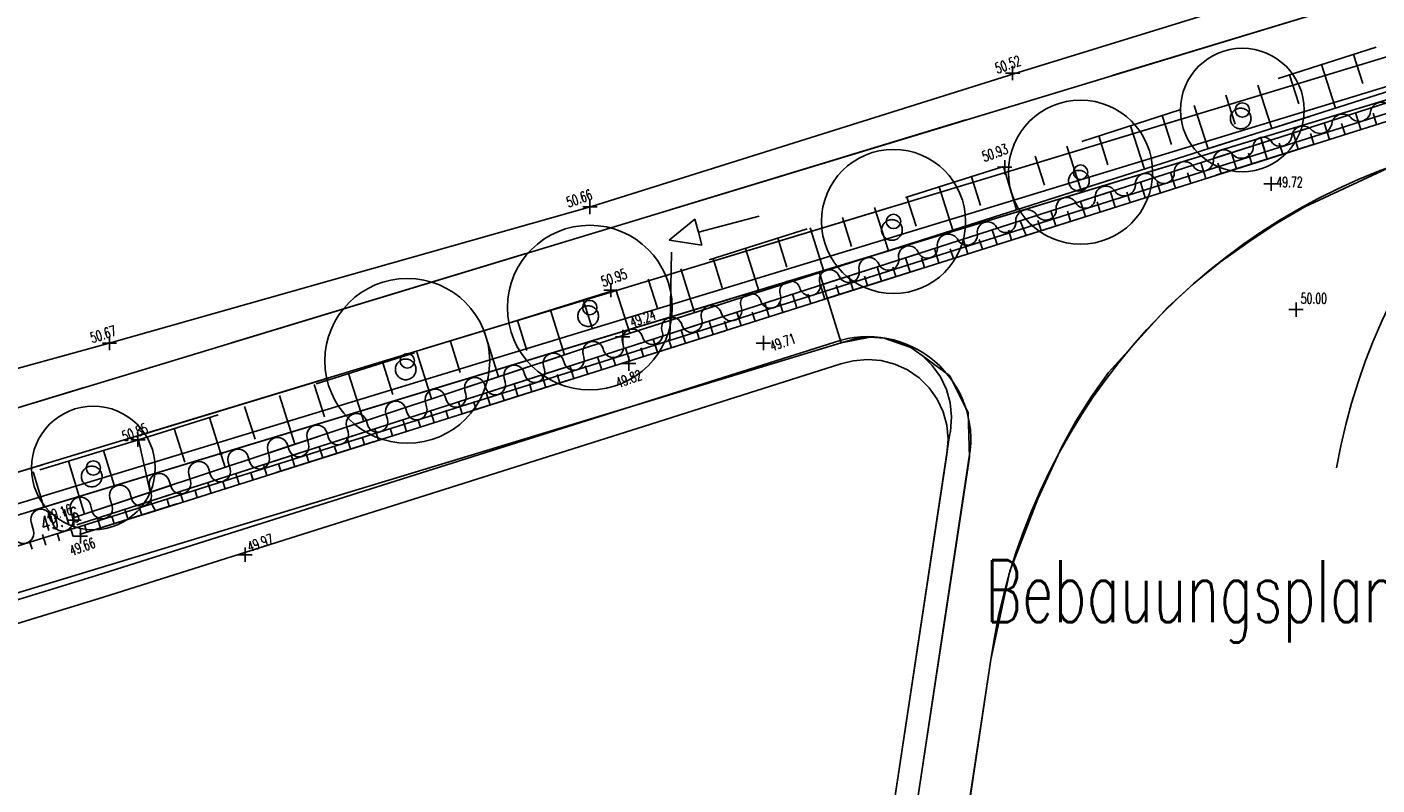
# Model space of a CAD drawing. Extents: x 3408772 to 3410442, y 5787844 to 5790056.
# Tile 45 of 80: x 3409806 to 3409872, y 5788824 to 5788860. Entities that reach past the tile are written whole.
import ezdxf

# ---------------------------------------------------------------- set-up
doc = ezdxf.new("R2010")
doc.units = 0
doc.header["$MEASUREMENT"] = 0
for name, pattern in [('LINIENART0', [0]), ('LINIENART1', [50, 40, -10]), ('LINIENART4', [120, 70, -10, 10, -10, 10, -10]), ('LINIENART5', [10, 5, -5]), ('LINIENART6', [65, 40, -10, 5, -10])]:
    doc.linetypes.add(name, pattern=pattern)
for name, color, linetype in [('bauabschnitte1', 7, 'Continuous'), ('dxf_amwasser3', 7, 'Continuous'), ('Gewässer', 7, 'Continuous'), ('Gewässer verrohrt', 7, 'Continuous'), ('hoehen_lp', 7, 'Continuous'), ('hoen_2', 7, 'Continuous'), ('K140-KATASTERTOPO', 7, 'Continuous'), ('KATASTER', 7, 'Continuous'), ('notiz', 7, 'Continuous'), ('NULLEBENE', 7, 'Continuous'), ('TOP-BOESCHUNG', 7, 'Continuous'), ('TOP-HOEHENI', 7, 'Continuous'), ('TOP-LINIEN', 7, 'Continuous'), ('TOP-SYMBOLE', 7, 'Continuous')]:
    doc.layers.add(name, color=color, linetype=linetype)
doc.styles.add('SIMPLEX', font='simplex')

# ---------------------------------------------------------------- blocks, each defined once
blk = doc.blocks.new('806-303')
at = {"layer": 'NULLEBENE', "color": 7, "linetype": 'LINIENART6'}
blk.add_circle((0, -0.006), 0.251, dxfattribs=at)
blk = doc.blocks.new('GELAEN-109')
at = {"layer": 'NULLEBENE', "color": 1, "linetype": 'LINIENART0'}
for p, q in [((-0.188, 0.188), (0.188, -0.188)), ((-0.188, -0.188), (0.188, 0.188))]:
    blk.add_line(p, q, dxfattribs=at)
blk = doc.blocks.new('GEWPFEIL-242')
at = {"layer": 'NULLEBENE', "color": 194, "linetype": 'LINIENART0'}
for p, q in [((-22.65827, -0.11079), (-0.00046, 10.10744)), ((-0.00046, 10.10744), (-0.00046, 0.00028)), ((0, 0), (0, -10)), ((0, 0), (46.944, 0)), ((-22.65827, -0.11079), (-22.65827, -0.11079)), ((-0.00046, -9.99972), (-22.65827, -0.11079))]:
    blk.add_line(p, q, dxfattribs=at)

msp = doc.modelspace()

# ---------------------------------------------------------------- linework, layer by layer
at = {"layer": 'bauabschnitte1', "color": 188, "linetype": 'LINIENART1'}
for q in [(3409916.683, 5788870.333), (3409761.373, 5788823.163)]:
    msp.add_line((3409844.75, 5788848.49), q, dxfattribs=at)
at = {"layer": 'dxf_amwasser3', "color": 88, "linetype": 'LINIENART0'}
for p, q in [((3409871.817, 5788855.657), (3409871.645, 5788856.199)), ((3409858.329, 5788855.097), (3409858.778, 5788853.696)), ((3409844.358, 5788846.958), (3409844.215, 5788847.406)), ((3409832.168, 5788843.098), (3409832.04, 5788843.504)), ((3409817.272, 5788838.389), (3409817.161, 5788838.737))]:
    msp.add_line(p, q, dxfattribs=at)
at = {"layer": 'Gewässer', "color": 170, "linetype": 'LINIENART0'}
msp.add_line((3409762.33936, 5788823.96835), (3409910.36186, 5788869.1018), dxfattribs=at)
at = {"layer": 'K140-KATASTERTOPO', "color": 95, "linetype": 'LINIENART0'}
for p, q in [((3409869.144, 5788858.564), (3409869.822, 5788856.449)), ((3409870.693, 5788859.061), (3409871.145, 5788857.65)), ((3409874.179, 5788857.84), (3409854.331, 5788851.505)), ((3409867.596, 5788858.068), (3409868.048, 5788856.66)), ((3409854.522, 5788850.976), (3409874.338, 5788857.365)), ((3409866.049, 5788857.572), (3409866.726, 5788855.461)), ((3409874.47, 5788856.498), (3409854.814, 5788850.27)), ((3409862.959, 5788856.581), (3409863.634, 5788854.475)), ((3409864.504, 5788857.076), (3409864.954, 5788855.671)), ((3409861.415, 5788856.086), (3409861.864, 5788854.683)), ((3409871.052, 5788855.415), (3409870.796, 5788856.223)), ((3409871.817, 5788855.657), (3409871.646, 5788856.199)), ((3409859.871, 5788855.591), (3409860.545, 5788853.489)), ((3409868.016, 5788854.453), (3409867.765, 5788855.246)), ((3409868.772, 5788854.693), (3409868.603, 5788855.224)), ((3409869.529, 5788854.933), (3409869.276, 5788855.733)), ((3409870.29, 5788855.174), (3409870.12, 5788855.71)), ((3409856.788, 5788854.602), (3409857.46, 5788852.504)), ((3409858.329, 5788855.097), (3409858.778, 5788853.697)), ((3409866.512, 5788853.977), (3409866.264, 5788854.762)), ((3409867.263, 5788854.215), (3409867.097, 5788854.741)), ((3409855.247, 5788854.109), (3409855.695, 5788852.711)), ((3409865.018, 5788853.503), (3409864.772, 5788854.281)), ((3409865.764, 5788853.74), (3409865.599, 5788854.261)), ((3409853.708, 5788853.615), (3409854.331, 5788851.505)), ((3409862.057, 5788852.565), (3409861.815, 5788853.328)), ((3409862.794, 5788852.799), (3409862.632, 5788853.309)), ((3409863.533, 5788853.033), (3409863.289, 5788853.803)), ((3409864.274, 5788853.268), (3409864.111, 5788853.784)), ((3409850.581, 5788852.622), (3409851.248, 5788850.522)), ((3409852.145, 5788853.119), (3409852.589, 5788851.72)), ((3409860.59, 5788852.101), (3409860.351, 5788852.856)), ((3409861.322, 5788852.333), (3409861.162, 5788852.838)), ((3409849.016, 5788852.125), (3409849.461, 5788850.723)), ((3409857.684, 5788851.18), (3409857.449, 5788851.92)), ((3409858.407, 5788851.409), (3409858.25, 5788851.905)), ((3409859.132, 5788851.639), (3409858.896, 5788852.386)), ((3409859.86, 5788851.869), (3409859.701, 5788852.37)), ((3409854.331, 5788851.505), (3409835.232, 5788845.41)), ((3409847.45, 5788851.628), (3409848.119, 5788849.523)), ((3409856.244, 5788850.724), (3409856.012, 5788851.457)), ((3409856.963, 5788850.951), (3409856.807, 5788851.442)), ((3409835.34, 5788844.792), (3409854.522, 5788850.976)), ((3409844.316, 5788850.632), (3409844.986, 5788848.523)), ((3409845.884, 5788851.13), (3409846.33, 5788849.725)), ((3409854.522, 5788850.976), (3409854.814, 5788850.27)), ((3409855.528, 5788850.497), (3409855.374, 5788850.983)), ((3409854.814, 5788850.27), (3409835.423, 5788844.127)), ((3409842.747, 5788850.134), (3409843.194, 5788848.726)), ((3409851.977, 5788849.372), (3409851.752, 5788850.083)), ((3409852.683, 5788849.595), (3409852.532, 5788850.072)), ((3409853.391, 5788849.82), (3409853.163, 5788850.538)), ((3409854.101, 5788850.045), (3409853.949, 5788850.526)), ((3409841.177, 5788849.635), (3409841.849, 5788847.522)), ((3409850.572, 5788848.927), (3409850.349, 5788849.631)), ((3409851.274, 5788849.149), (3409851.124, 5788849.621)), ((3409838.035, 5788848.637), (3409838.708, 5788846.519)), ((3409839.607, 5788849.137), (3409840.055, 5788847.726)), ((3409847.789, 5788848.045), (3409847.57, 5788848.735)), ((3409848.481, 5788848.264), (3409848.335, 5788848.727)), ((3409849.176, 5788848.484), (3409848.955, 5788849.182)), ((3409849.873, 5788848.705), (3409849.725, 5788849.172)), ((3409836.462, 5788848.138), (3409836.911, 5788846.724)), ((3409846.41, 5788847.608), (3409846.193, 5788848.291)), ((3409847.098, 5788847.826), (3409846.953, 5788848.284)), ((3409834.889, 5788847.638), (3409835.563, 5788845.516)), ((3409843.678, 5788846.742), (3409843.466, 5788847.412)), ((3409844.357, 5788846.958), (3409844.215, 5788847.406)), ((3409845.039, 5788847.174), (3409844.825, 5788847.85)), ((3409845.724, 5788847.39), (3409845.58, 5788847.844)), ((3409833.306, 5788847.139), (3409833.756, 5788845.709)), ((3409842.323, 5788846.313), (3409842.113, 5788846.976)), ((3409843, 5788846.528), (3409842.859, 5788846.972)), ((3409830.106, 5788846.131), (3409830.567, 5788844.668)), ((3409831.711, 5788846.637), (3409832.395, 5788844.467)), ((3409839.615, 5788845.455), (3409839.41, 5788846.104)), ((3409840.292, 5788845.67), (3409840.154, 5788846.104)), ((3409840.969, 5788845.884), (3409840.761, 5788846.54)), ((3409841.646, 5788846.099), (3409841.507, 5788846.538)), ((3409835.232, 5788845.41), (3409812.279, 5788837.785)), ((3409828.49, 5788845.622), (3409829.189, 5788843.403)), ((3409838.261, 5788845.026), (3409838.058, 5788845.668)), ((3409838.938, 5788845.241), (3409838.802, 5788845.671)), ((3409812.278, 5788837.354), (3409835.34, 5788844.792)), ((3409826.863, 5788845.11), (3409827.335, 5788843.613)), ((3409835.553, 5788844.168), (3409835.354, 5788844.797)), ((3409836.23, 5788844.383), (3409836.097, 5788844.804)), ((3409836.907, 5788844.597), (3409836.706, 5788845.232)), ((3409837.584, 5788844.812), (3409837.449, 5788845.237)), ((3409835.423, 5788844.127), (3409812.532, 5788836.891)), ((3409823.576, 5788844.074), (3409824.058, 5788842.543)), ((3409825.225, 5788844.594), (3409825.94, 5788842.323)), ((3409834.199, 5788843.74), (3409834.003, 5788844.361)), ((3409834.876, 5788843.954), (3409834.745, 5788844.371)), ((3409821.915, 5788843.551), (3409822.646, 5788841.229)), ((3409831.491, 5788842.884), (3409831.299, 5788843.489)), ((3409832.168, 5788843.098), (3409832.039, 5788843.504)), ((3409832.845, 5788843.312), (3409832.651, 5788843.925)), ((3409833.522, 5788843.526), (3409833.392, 5788843.937)), ((3409820.243, 5788843.024), (3409820.736, 5788841.459)), ((3409830.136, 5788842.456), (3409829.948, 5788843.053)), ((3409830.814, 5788842.67), (3409830.687, 5788843.071)), ((3409818.559, 5788842.494), (3409819.307, 5788840.12)), ((3409827.428, 5788841.6), (3409827.244, 5788842.181)), ((3409828.105, 5788841.814), (3409827.982, 5788842.204)), ((3409828.782, 5788842.028), (3409828.596, 5788842.617)), ((3409829.459, 5788842.242), (3409829.334, 5788842.637)), ((3409815.158, 5788841.422), (3409815.922, 5788838.995)), ((3409816.864, 5788841.96), (3409817.369, 5788840.36)), ((3409826.074, 5788841.172), (3409825.893, 5788841.745)), ((3409826.751, 5788841.386), (3409826.629, 5788841.77)), ((3409813.44, 5788840.881), (3409813.955, 5788839.245)), ((3409823.365, 5788840.315), (3409823.189, 5788840.873)), ((3409824.043, 5788840.529), (3409823.924, 5788840.904)), ((3409824.72, 5788840.743), (3409824.541, 5788841.309)), ((3409825.397, 5788840.958), (3409825.277, 5788841.337)), ((3409811.706, 5788840.335), (3409812.279, 5788837.785)), ((3409822.011, 5788839.887), (3409821.837, 5788840.437)), ((3409822.688, 5788840.101), (3409822.572, 5788840.47)), ((3409810.019, 5788839.82), (3409810.533, 5788838.134)), ((3409819.303, 5788839.031), (3409819.134, 5788839.565)), ((3409819.98, 5788839.245), (3409819.867, 5788839.604)), ((3409820.657, 5788839.459), (3409820.486, 5788840.001)), ((3409821.334, 5788839.673), (3409821.219, 5788840.037)), ((3409808.313, 5788839.299), (3409809.098, 5788836.728)), ((3409817.949, 5788838.603), (3409817.782, 5788839.129)), ((3409818.626, 5788838.817), (3409818.514, 5788839.17)), ((3409806.593, 5788838.774), (3409807.113, 5788837.071)), ((3409815.24, 5788837.747), (3409815.079, 5788838.257)), ((3409815.917, 5788837.961), (3409815.809, 5788838.304)), ((3409816.594, 5788838.175), (3409816.431, 5788838.693)), ((3409817.271, 5788838.389), (3409817.161, 5788838.737)), ((3409812.279, 5788837.785), (3409808.586, 5788836.558)), ((3409813.886, 5788837.319), (3409813.727, 5788837.821)), ((3409814.563, 5788837.533), (3409814.456, 5788837.87)), ((3409808.716, 5788836.205), (3409812.278, 5788837.354)), ((3409812.532, 5788836.891), (3409808.854, 5788835.728)), ((3409811.203, 5788836.471), (3409811.049, 5788836.958)), ((3409811.868, 5788836.681), (3409811.764, 5788837.008)), ((3409812.278, 5788837.354), (3409812.532, 5788836.891)), ((3409813.209, 5788837.105), (3409813.104, 5788837.437)), ((3409809.875, 5788836.051), (3409809.723, 5788836.53)), ((3409810.539, 5788836.261), (3409810.437, 5788836.583)), ((3409807.215, 5788835.221), (3409807.057, 5788835.732)), ((3409807.88, 5788835.427), (3409807.778, 5788835.758)), ((3409808.546, 5788835.633), (3409808.397, 5788836.114)), ((3409809.211, 5788835.841), (3409809.11, 5788836.158)), ((3409806.549, 5788835.016), (3409806.441, 5788835.366))]:
    msp.add_line(p, q, dxfattribs=at)
at = {"layer": 'KATASTER', "color": 92, "linetype": 'LINIENART0'}
for p, q in [((3409900, 5788865.27), (3409844.75, 5788848.49)), ((3409872.79, 5788853.73), (3409868.34, 5788851.66)), ((3409868.34, 5788851.66), (3409866.93, 5788850.83)), ((3409866.93, 5788850.83), (3409865.56, 5788849.93)), ((3409865.56, 5788849.93), (3409864.23, 5788848.96)), ((3409864.23, 5788848.96), (3409862.96, 5788847.94)), ((3409844.75, 5788848.49), (3409815.71, 5788839.67)), ((3409845.83, 5788845.05), (3409844.75, 5788848.49)), ((3409862.96, 5788847.94), (3409861.66, 5788846.77)), ((3409861.66, 5788846.77), (3409858.81, 5788843.6)), ((3409800, 5788831.13), (3409845.83, 5788845.05)), ((3409845.83, 5788845.05), (3409847.24, 5788845.32)), ((3409847.24, 5788845.32), (3409847.92, 5788845.27)), ((3409847.92, 5788845.27), (3409849.2, 5788844.82)), ((3409849.2, 5788844.82), (3409849.76, 5788844.43)), ((3409849.76, 5788844.43), (3409851.1, 5788843.44)), ((3409851.1, 5788843.44), (3409851.99, 5788841.65)), ((3409858.81, 5788843.6), (3409857.98, 5788842.44)), ((3409857.98, 5788842.44), (3409857.22, 5788841.24)), ((3409851.99, 5788841.65), (3409852.05, 5788839.5)), ((3409857.22, 5788841.24), (3409856.53, 5788840)), ((3409815.71, 5788839.67), (3409800, 5788834.9)), ((3409852.05, 5788839.5), (3409849.16, 5788820.34)), ((3409856.53, 5788840), (3409855.38, 5788837.47)), ((3409854.02, 5788833.96), (3409855.38, 5788837.47)), ((3409853.09, 5788829.66), (3409854.02, 5788833.96)), ((3409851.76, 5788820.82), (3409853.09, 5788829.66))]:
    msp.add_line(p, q, dxfattribs=at)
at = {"layer": 'TOP-BOESCHUNG', "color": 88, "linetype": 'LINIENART5'}
for p, q in [((3409909.887, 5788871.628), (3409853.708, 5788853.615)), ((3409835.232, 5788845.41), (3409874.179, 5788857.84)), ((3409835.34, 5788844.792), (3409874.338, 5788857.365)), ((3409835.423, 5788844.127), (3409874.47, 5788856.498)), ((3409853.708, 5788853.615), (3409834.652, 5788847.563)), ((3409834.652, 5788847.563), (3409811.706, 5788840.335)), ((3409808.586, 5788836.558), (3409835.232, 5788845.41)), ((3409808.716, 5788836.205), (3409835.34, 5788844.792)), ((3409808.854, 5788835.728), (3409835.423, 5788844.127)), ((3409811.706, 5788840.335), (3409764.305, 5788825.862)), ((3409780.549, 5788828.727), (3409808.586, 5788836.558)), ((3409780.786, 5788828.25), (3409808.716, 5788836.205)), ((3409781.215, 5788827.186), (3409808.854, 5788835.728))]:
    msp.add_line(p, q, dxfattribs=at)
at = {"layer": 'TOP-HOEHENI', "color": 95, "linetype": 'LINIENART0'}
for p, q in [((3409912.82, 5788874.385), (3409755.281, 5788826.538)), ((3409915.13775, 5788871.95389), (3409758.93615, 5788824.5131)), ((3409761.373, 5788823.163), (3409916.683, 5788870.333)), ((3409916.683, 5788870.333), (3409815.71, 5788839.666)), ((3409873.26715, 5788862.37247), (3409859.02316, 5788858.04636)), ((3409876.20024, 5788860.12798), (3409866.97754, 5788857.32691)), ((3409835.501, 5788844.534), (3409874.548, 5788856.905)), ((3409851.87063, 5788855.87402), (3409837.62665, 5788851.54791)), ((3409862.37946, 5788855.9304), (3409853.15676, 5788853.12933)), ((3409866.1965, 5788854.9995), (3409866.40969, 5788854.32659)), ((3409848.55869, 5788851.73282), (3409839.33599, 5788848.93175)), ((3409830.47411, 5788849.37558), (3409816.23013, 5788845.04946)), ((3409837.50427, 5788845.20415), (3409837.58128, 5788849.45439)), ((3409845.83, 5788845.05), (3409844.75, 5788848.49)), ((3409845.83, 5788845.05), (3409844.75, 5788848.49)), ((3409834.73792, 5788847.53525), (3409825.51521, 5788844.73417)), ((3409839.05473, 5788846.19252), (3409839.04295, 5788846.23388)), ((3409837.14239, 5788845.60281), (3409837.12688, 5788845.65831)), ((3409838.08833, 5788845.93461), (3409838.09038, 5788845.92609)), ((3409845.8289, 5788845.05116), (3409763.36611, 5788820.00596)), ((3409834.26576, 5788844.74818), (3409834.27903, 5788844.69728)), ((3409835.2445, 5788844.95966), (3409835.21205, 5788845.07772)), ((3409836.1798, 5788845.33145), (3409836.17735, 5788845.33888)), ((3409836.25607, 5788842.15075), (3409845.51102, 5788845.08294)), ((3409846.56489, 5788845.25548), (3409845.8289, 5788845.05116)), ((3409847.24257, 5788845.32091), (3409846.56489, 5788845.25548)), ((3409847.92131, 5788845.26767), (3409847.24257, 5788845.32091)), ((3409848.58049, 5788845.09738), (3409847.92131, 5788845.26767)), ((3409849.20009, 5788844.81521), (3409848.58049, 5788845.09738)), ((3409849.76128, 5788844.42973), (3409849.20009, 5788844.81521)), ((3409808.932, 5788836.135), (3409835.501, 5788844.534)), ((3409832.34781, 5788844.17913), (3409832.37091, 5788844.0919)), ((3409833.33642, 5788844.35413), (3409833.29954, 5788844.48858)), ((3409846.41382, 5788844.18024), (3409845.81507, 5788844.02538)), ((3409847.09767, 5788844.2434), (3409846.41382, 5788844.18024)), ((3409847.77462, 5788844.18746), (3409847.09767, 5788844.2434)), ((3409848.43157, 5788844.01483), (3409847.77462, 5788844.18746)), ((3409850.247, 5788843.95266), (3409849.76128, 5788844.42973)), ((3409830.4344, 5788843.59333), (3409830.46063, 5788843.49448)), ((3409831.42619, 5788843.75654), (3409831.38175, 5788843.91894)), ((3409845.81507, 5788844.02538), (3409836.5883, 5788841.10212)), ((3409849.04857, 5788843.73074), (3409848.43157, 5788844.01483)), ((3409849.60686, 5788843.34383), (3409849.04857, 5788843.73074)), ((3409850.6425, 5788843.39849), (3409850.247, 5788843.95266)), ((3409850.93577, 5788842.78407), (3409850.6425, 5788843.39849)), ((3409809.0776, 5788842.87713), (3409794.83361, 5788838.55102)), ((3409820.91714, 5788843.33767), (3409811.69444, 5788840.53659)), ((3409827.60666, 5788842.55796), (3409827.55847, 5788842.7342)), ((3409828.5245, 5788842.99453), (3409828.55201, 5788842.89097)), ((3409829.51759, 5788843.15294), (3409829.46836, 5788843.33303)), ((3409850.08948, 5788842.86584), (3409849.60686, 5788843.34383)), ((3409850.48177, 5788842.31132), (3409850.08948, 5788842.86584)), ((3409851.11788, 5788842.12805), (3409850.93577, 5788842.78407)), ((3409809.67788, 5788833.74885), (3409836.25455, 5788842.15027)), ((3409825.70124, 5788841.9426), (3409825.64095, 5788842.16355)), ((3409826.60693, 5788842.42405), (3409826.64108, 5788842.29596)), ((3409850.7718, 5788841.6971), (3409850.48177, 5788842.31132)), ((3409851.18331, 5788841.45038), (3409851.11788, 5788842.12805)), ((3409823.79402, 5788841.33388), (3409823.72764, 5788841.57736)), ((3409824.69359, 5788841.83799), (3409824.73562, 5788841.68076)), ((3409850.95077, 5788841.04184), (3409850.7718, 5788841.6971)), ((3409851.12733, 5788840.73659), (3409851.18331, 5788841.45038)), ((3409836.5861, 5788841.10143), (3409810.00606, 5788832.69894)), ((3409821.88599, 5788840.72819), (3409821.81702, 5788840.98122)), ((3409822.78296, 5788841.2419), (3409822.82839, 5788841.07209)), ((3409836.58796, 5788841.10202), (3409836.58644, 5788841.10153)), ((3409851.01324, 5788840.36546), (3409850.95077, 5788841.04184)), ((3409819.97144, 5788840.14659), (3409819.89929, 5788840.41138)), ((3409820.8652, 5788840.67216), (3409820.92035, 5788840.46642)), ((3409848.23181, 5788821.59227), (3409851.09011, 5788840.54224)), ((3409850.95243, 5788839.62949), (3409851.01324, 5788840.36546)), ((3409851.09011, 5788840.54224), (3409851.12733, 5788840.73659)), ((3409815.71, 5788839.666), (3409765.266, 5788824.348)), ((3409817.03498, 5788839.51306), (3409817.09554, 5788839.28734)), ((3409818.06119, 5788839.54907), (3409817.98598, 5788839.82519)), ((3409818.95189, 5788840.08595), (3409819.00579, 5788839.88485)), ((3409852.04565, 5788839.50202), (3409845.72508, 5788797.59776)), ((3409848.23181, 5788821.59227), (3409850.95243, 5788839.62949)), ((3409849.15545, 5788820.34051), (3409852.04565, 5788839.50202)), ((3409807.09637, 5788839.14009), (3409797.87367, 5788836.33901)), ((3409815.12604, 5788838.91072), (3409815.1906, 5788838.67023)), ((3409816.15626, 5788838.93189), (3409816.06909, 5788839.25225)), ((3409813.20941, 5788838.33678), (3409813.27691, 5788838.08542)), ((3409814.24257, 5788838.3471), (3409814.16015, 5788838.64987)), ((3409810.43067, 5788837.12033), (3409810.32539, 5788837.50758)), ((3409811.29126, 5788837.7685), (3409811.36854, 5788837.48099)), ((3409812.33421, 5788837.74264), (3409812.24353, 5788838.07592)), ((3409808.51754, 5788836.53345), (3409808.413, 5788836.918)), ((3409809.37886, 5788837.17895), (3409809.46498, 5788836.85874)), ((3409806.60817, 5788835.9327), (3409806.49727, 5788836.34074)), ((3409807.46313, 5788836.6017), (3409807.55186, 5788836.27186)), ((3409781.293, 5788827.593), (3409808.932, 5788836.135)), ((3409781.99841, 5788825.19434), (3409809.67788, 5788833.74885)), ((3409810.00606, 5788832.69894), (3409782.3089, 5788824.13896)), ((3409851.75575, 5788820.81803), (3409853.08886, 5788829.65626))]:
    msp.add_line(p, q, dxfattribs=at)
for centre, radius in [((3409865.3, 5788856.36), 3), ((3409857.447, 5788853.339), 3.5), ((3409865.3, 5788856.36), 0.35), ((3409848.367, 5788850.945), 3.5), ((3409857.447, 5788853.339), 0.35), ((3409848.367, 5788850.945), 0.35), ((3409833.621, 5788846.76), 4), ((3409824.762, 5788844.172), 4), ((3409833.621, 5788846.76), 0.35), ((3409824.762, 5788844.172), 0.35), ((3409809.52, 5788838.968), 3), ((3409809.52, 5788838.968), 0.35)]:
    msp.add_circle(centre, radius, dxfattribs=at)
for centre, radius, start, end in [((3409899.41837, 5788833.73634), 30.01, 105.41517, 169.94337), ((3409872.06294, 5788856.1886), 0.54433, 45.93848, 171.23129), ((3409870.17917, 5788855.62457), 0.53892, 35.28818, 165.20023), ((3409870.9786, 5788856.35586), 0.55284, 229.43354, 351.23124), ((3409868.25135, 5788855.02347), 0.55438, 46.53994, 168.17558), ((3409869.07432, 5788855.81076), 0.58583, 221.07271, 355.24789), ((3409866.3166, 5788854.54806), 0.49151, 23.80093, 187.49687), ((3409867.14734, 5788855.15929), 0.56183, 227.29689, 357.73341), ((3409882.78984, 5788825.42408), 30.001, 107.1116, 171.89034), ((3409863.36159, 5788853.92694), 0.53837, 218.28874, 353.91658), ((3409864.41154, 5788853.90378), 0.51574, 38.8156, 183.76812), ((3409865.26211, 5788854.58974), 0.57697, 218.94793, 349.43215), ((3409860.61575, 5788852.76472), 0.51192, 35.03683, 186.99946), ((3409861.48546, 5788853.29592), 0.50923, 207.77573, 8.34809), ((3409862.49671, 5788853.34325), 0.50812, 29.48642, 176.99857), ((3409858.67688, 5788852.14446), 0.51617, 27.19742, 179.28753), ((3409859.55859, 5788852.73216), 0.54986, 219.77429, 356.89081), ((3409856.77157, 5788851.59666), 0.51356, 29.08611, 190.95351), ((3409857.66067, 5788852.09086), 0.50366, 209.04806, 6.84306), ((3409854.85332, 5788850.96046), 0.55677, 40.26539, 175.48705), ((3409855.75214, 5788851.52386), 0.51583, 203.24069, 357.24612), ((3409852.93122, 5788850.42378), 0.50024, 30.1386, 188.64353), ((3409853.80793, 5788850.90522), 0.50024, 207.40843, 11.41996), ((3409851.02721, 5788849.79604), 0.53426, 34.34188, 180.33833), ((3409851.93382, 5788850.29504), 0.50569, 203.00236, 6.07991), ((3409849.10641, 5788849.25242), 0.50223, 16.32407, 193.82608), ((3409850.00986, 5788849.66304), 0.50024, 212.59188, 15.04443), ((3409847.18749, 5788848.6875), 0.5025, 22.82902, 192.39933), ((3409848.11636, 5788849.0784), 0.50527, 202.81749, 6.13507), ((3409843.34704, 5788847.55743), 0.5016, 19.51175, 202.52324), ((3409844.30764, 5788847.83584), 0.50025, 192.80465, 20.38102), ((3409845.26866, 5788848.0995), 0.50015, 22.48939, 190.30243), ((3409846.2, 5788848.48118), 0.50637, 202.08239, 11.20737), ((3409841.44055, 5788846.94567), 0.50035, 16.5459, 205.14391), ((3409842.40094, 5788847.2302), 0.5013, 196.4591, 15.63313), ((3409839.52607, 5788846.36458), 0.50048, 17.2239, 195.13898), ((3409840.4973, 5788846.61649), 0.50398, 191.87513, 13.3759), ((3409837.60976, 5788845.78896), 0.50024, 16.92794, 195.13898), ((3409838.57326, 5788846.05673), 0.50024, 195.13897, 15.75058), ((3409835.69493, 5788845.20836), 0.50024, 14.24354, 195.13898), ((3409836.66023, 5788845.46952), 0.50024, 195.13898, 15.45262), ((3409847.11649, 5788840.34664), 5.001, 350.27671, 108.72524), ((3409833.78242, 5788844.61922), 0.50024, 14.9389, 195.13898), ((3409834.76191, 5788844.82793), 0.50024, 195.13899, 15.26868), ((3409831.86463, 5788844.04959), 0.50024, 15.00815, 195.13898), ((3409832.85379, 5788844.22254), 0.50024, 195.13898, 15.25119), ((3409829.95125, 5788843.46368), 0.50024, 15.02125, 195.13899), ((3409830.94352, 5788843.62513), 0.50024, 195.13897, 15.23017), ((3409826.12384, 5788842.2942), 0.50024, 15.04501, 195.139), ((3409828.04136, 5788842.86484), 0.50024, 15.02589, 195.13895), ((3409829.03489, 5788843.02161), 0.50024, 195.13898, 15.22048), ((3409824.21053, 5788841.70801), 0.50024, 15.06077, 195.139), ((3409827.12397, 5788842.42661), 0.50024, 195.13897, 15.22242), ((3409835.49427, 5788844.55525), 2.52229, 287.54301, 287.57929), ((3409835.4999, 5788844.53748), 2.50365, 287.54276, 287.57939), ((3409835.50001, 5788844.53712), 2.50328, 287.54276, 287.57941), ((3409835.50056, 5788844.5354), 2.50147, 287.54281, 287.5794), ((3409835.49418, 5788844.55555), 2.52261, 287.54301, 287.57936), ((3409822.29991, 5788841.11187), 0.50024, 15.06606, 195.13899), ((3409825.21851, 5788841.81141), 0.50024, 195.13895, 15.20444), ((3409820.38217, 5788840.54203), 0.50024, 15.07787, 195.139), ((3409823.31128, 5788841.20274), 0.50024, 195.13895, 15.19801), ((3409818.46886, 5788839.95584), 0.50024, 15.0766, 195.13897), ((3409819.48868, 5788840.01549), 0.50024, 195.13895, 15.193), ((3409821.40324, 5788840.59706), 0.50024, 195.13899, 15.19561), ((3409816.55197, 5788839.38289), 0.50024, 15.08298, 195.13893), ((3409817.57843, 5788839.41799), 0.50024, 195.13896, 15.19065), ((3409814.64304, 5788838.78052), 0.50024, 15.08614, 195.13901), ((3409815.67348, 5788838.80087), 0.50024, 195.13903, 15.18312), ((3409810.80827, 5788837.63823), 0.50024, 15.09432, 195.13901), ((3409812.72642, 5788838.20656), 0.50024, 15.0884, 195.1389), ((3409813.7598, 5788838.21606), 0.50024, 195.13893, 15.18591), ((3409808.89588, 5788837.04865), 0.50024, 15.09861, 195.13906), ((3409811.85142, 5788837.61163), 0.50024, 195.13897, 15.18139), ((3409806.98015, 5788836.47139), 0.50024, 15.09979, 195.13901), ((3409809.94787, 5788836.98938), 0.50024, 195.13901, 15.17522), ((3409808.03474, 5788836.4025), 0.50024, 195.13893, 15.17556), ((3409806.12537, 5788835.80176), 0.50024, 195.13891, 15.1734)]:
    msp.add_arc(centre, radius, start, end, dxfattribs=at)
at = {"layer": 'TOP-LINIEN', "color": 95, "linetype": 'LINIENART4'}
for p, q in [((3409876.41, 5788864.979), (3409854.204, 5788858.112)), ((3409854.204, 5788858.112), (3409833.702, 5788851.664)), ((3409833.702, 5788851.664), (3409810.291, 5788845.026)), ((3409810.291, 5788845.026), (3409761.295, 5788831.506))]:
    msp.add_line(p, q, dxfattribs=at)

# ---------------------------------------------------------------- block references
at = {"layer": 'Gewässer verrohrt', "xscale": 0.065, "yscale": 0.065, "rotation": 14.89347}
msp.add_blockref('GEWPFEIL-242', (3409838.89363, 5788850.41919), dxfattribs=at)
msp.add_blockref('GEWPFEIL-242', (3409838.89363, 5788850.41919), dxfattribs=at)
at = {"layer": 'TOP-HOEHENI', "xscale": 1.3, "yscale": 1.3, "rotation": 45}
for p in [(3409854.149, 5788858.155), (3409853.764, 5788853.578), (3409866.693, 5788852.771, 49.721), (3409833.63, 5788851.651), (3409834.642, 5788847.604), (3409867.907, 5788846.661, 50.009), (3409810.304, 5788845.029), (3409835.22, 5788845.339), (3409842.052, 5788845.039, 49.718), (3409835.509, 5788844.039), (3409811.685, 5788840.339), (3409808.579, 5788836.426), (3409808.895, 5788835.649), (3409816.893, 5788834.755, 49.974)]:
    msp.add_blockref('GELAEN-109', p, dxfattribs=at)
at = {"layer": 'TOP-HOEHENI', "xscale": 0.333, "yscale": 0.333}
msp.add_blockref('GELAEN-109', (3409815.71, 5788839.666), dxfattribs=at)
at = {"layer": 'TOP-SYMBOLE', "xscale": 2, "yscale": 2}
for p in [(3409865.222, 5788855.957, 49.499), (3409857.369, 5788852.936, 49.943), (3409848.289, 5788850.542, 50.044), (3409833.543, 5788846.357, 50.18), (3409824.684, 5788843.769, 50.722), (3409809.442, 5788838.565, 50.272)]:
    msp.add_blockref('806-303', p, dxfattribs=at)

# ---------------------------------------------------------------- texts
at = {"layer": 'hoehen_lp', "color": 1, "linetype": 'LINIENART0', "style": 'SIMPLEX', "width": 0.66046}
for s, rotation, p in [('50.52', 20, (3409853.403, 5788858.118)), ('50.93', 20, (3409852.777, 5788853.831)), ('50.66', 20, (3409832.595, 5788851.615)), ('50.95', 20, (3409834.281, 5788847.76)), ('49.24', 20, (3409835.677, 5788845.785)), ('50.67', 18, (3409809.463, 5788845.032)), ('49.71', 20, (3409842.469, 5788844.629)), ('49.82', 20, (3409835.003, 5788842.846)), ('50.85', 20, (3409811.02, 5788840.24)), ('49.16', 17, (3409807.315, 5788836.368)), ('49.66', 20, (3409808.471, 5788834.692)), ('49.97', 20, (3409817.109, 5788834.881))]:
    msp.add_text(s, height=0.5, rotation=rotation, dxfattribs=at).set_placement(p)
for s, p in [('49.72', (3409866.956, 5788852.607)), ('50.00', (3409868.136, 5788846.955))]:
    msp.add_text(s, height=0.5, dxfattribs=at).set_placement(p)
at = {"layer": 'hoen_2', "color": 144, "linetype": 'LINIENART0', "style": 'SIMPLEX', "width": 0.66046}
msp.add_text('49.16', height=0.75, rotation=17, dxfattribs=at).set_placement((3409807.0968, 5788835.84178))
at = {"layer": 'notiz', "color": 160, "linetype": 'LINIENART0', "style": 'SIMPLEX', "width": 0.66046}
msp.add_text('Bebauungsplan Nr. 164++"Am Wasserwerk" in Dörenthe++Bauabschnitt 1', height=3, dxfattribs=at).set_placement((3409852.81962, 5788831.4831))

doc.saveas('drawing.dxf')
